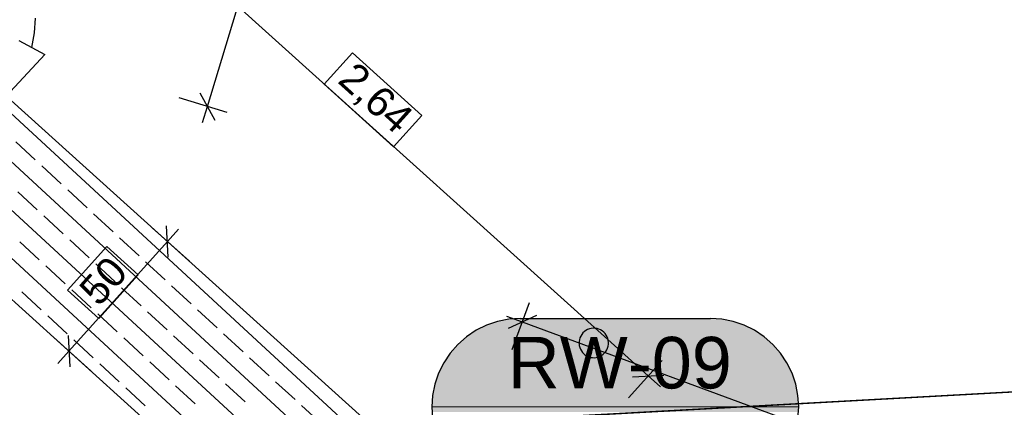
# Model space of a CAD drawing. Extents: x -779 to 790, y -208 to 633.
# Tile 118 of 232: x 170 to 237, y 177 to 203. Entities that reach past the tile are written whole.
import ezdxf
from ezdxf.lldxf.tags import DXFTag

# ---------------------------------------------------------------- set-up
doc = ezdxf.new("R2010")
doc.units = 0
doc.layers.get('0').update_dxf_attribs({"lineweight": 25})
for name, color, linetype, lineweight, true_color in [('01AFU Allgemein Bemaßung-A07F5V4RWF', 7, 'Continuous', 25, 0x848484), ('02 Raster Bemaßung', 7, 'Continuous', 25, 0x848484), ('02 Raster Gebäude-A07F5V4QWF', 7, 'Continuous', 25, 0x848484), ('20 Bodenplatte-A07F5V4PWF', 7, 'Continuous', 25, 0x848484), ('20 Fundament-A07F5V4OWF', 7, 'Continuous', 25, 0x848484), ('20 Magerbeton Bohrungen', 7, 'Continuous', 25, 0x848484), ('S_Mass', 150, 'Continuous', 25, 0x007fff)]:
    doc.layers.add(name, color=color, linetype=linetype, lineweight=lineweight, true_color=true_color)
doc.layers.add('02 Raster Gebäude-A07F5V53WF', color=7, linetype='Continuous', lineweight=13)
doc.styles.get("Standard").update_dxf_attribs({"font": 'arial.ttf'})
tags = doc.linetypes.add('Raster-A07F5V4TWF', pattern=[0.2, 0.1, -0.05, 0, -0.05]).pattern_tags.tags
tags[10:11] = [DXFTag(74, 4), DXFTag(75, 0), DXFTag(340, '0'), DXFTag(46, 1.0), DXFTag(50, 0.0), DXFTag(44, 0.0), DXFTag(45, 0.0)]
tags[8:9] = [DXFTag(74, 4), DXFTag(75, 0), DXFTag(340, '0'), DXFTag(46, 1.0), DXFTag(50, 0.0), DXFTag(44, 0.0), DXFTag(45, 0.0)]
tags[6:7] = [DXFTag(74, 4), DXFTag(75, 0), DXFTag(340, '0'), DXFTag(46, 1.0), DXFTag(50, 0.0), DXFTag(44, 0.0), DXFTag(45, 0.0)]
tags[4:5] = [DXFTag(74, 4), DXFTag(75, 0), DXFTag(340, '0'), DXFTag(46, 1.0), DXFTag(50, 0.0), DXFTag(44, 0.0), DXFTag(45, 0.0)]
tags = doc.linetypes.add('Raster-A07F5V57WF', pattern=[0.2, 0.1, -0.05, 0, -0.05]).pattern_tags.tags
tags[10:11] = [DXFTag(74, 4), DXFTag(75, 0), DXFTag(340, '0'), DXFTag(46, 1.0), DXFTag(50, 0.0), DXFTag(44, 0.0), DXFTag(45, 0.0)]
tags[8:9] = [DXFTag(74, 4), DXFTag(75, 0), DXFTag(340, '0'), DXFTag(46, 1.0), DXFTag(50, 0.0), DXFTag(44, 0.0), DXFTag(45, 0.0)]
tags[6:7] = [DXFTag(74, 4), DXFTag(75, 0), DXFTag(340, '0'), DXFTag(46, 1.0), DXFTag(50, 0.0), DXFTag(44, 0.0), DXFTag(45, 0.0)]
tags[4:5] = [DXFTag(74, 4), DXFTag(75, 0), DXFTag(340, '0'), DXFTag(46, 1.0), DXFTag(50, 0.0), DXFTag(44, 0.0), DXFTag(45, 0.0)]
tags = doc.linetypes.add('Wipeout_Contour-A07F5V4SWF', pattern=[1, 0, -1]).pattern_tags.tags
tags[6:7] = [DXFTag(74, 4), DXFTag(75, 0), DXFTag(340, '0'), DXFTag(46, 1.0), DXFTag(50, 0.0), DXFTag(44, 0.0), DXFTag(45, 0.0)]
tags[4:5] = [DXFTag(74, 4), DXFTag(75, 0), DXFTag(340, '0'), DXFTag(46, 1.0), DXFTag(50, 0.0), DXFTag(44, 0.0), DXFTag(45, 0.0)]

# ---------------------------------------------------------------- blocks, each defined once
blk = doc.blocks.new('Referenz-A07F5V4VWF', base_point=(-401.415, -176.34))
at = {"color": 0, "linetype": 'ByBlock', "lineweight": -2, "ltscale": 12.5}
for p, q in [((194.839, 174.571), (163.017, 203.246)), ((199.316, 170.538), (163.022, 203.242)), ((202.269, 167.876), (163.022, 203.242)), ((159.81, 192.673), (188.164, 167.123))]:
    blk.add_line(p, q, dxfattribs=at)
at = {"layer": '01AFU Allgemein Bemaßung-A07F5V4RWF', "color": 0, "lineweight": -2}
for p, q in [((182.43, 197.36), (225.45, 339.231)), ((173.114, 214.452), (212.366, 179.082)), ((183.776, 196.951), (180.516, 197.94)), ((181.93, 198.295), (182.931, 196.424)), ((182.104, 196.283), (182.43, 197.36)), ((179.778, 187.133), (179.667, 189.252)), ((181.209, 186.854), (178.678, 189.134)), ((179.723, 188.193), (180.476, 189.029)), ((173.028, 180.763), (179.723, 188.193)), ((203.118, 180.865), (204.295, 184.062)), ((202.753, 183.131), (203.809, 182.742)), ((204.772, 183.187), (202.846, 182.298)), ((203.809, 182.742), (268.768, 158.826)), ((174.514, 179.424), (171.983, 181.704)), ((172.972, 181.822), (173.083, 179.704)), ((172.274, 179.927), (173.028, 180.763)), ((211.027, 177.596), (213.308, 180.127)), ((211.307, 179.027), (213.426, 179.137)), ((212.366, 179.082), (213.202, 178.329))]:
    blk.add_line(p, q, dxfattribs=at)
at = {"layer": '01AFU Allgemein Bemaßung-A07F5V4RWF', "color": 0, "linetype": 'Wipeout_Contour-A07F5V4SWF', "lineweight": -2, "ltscale": 1.625}
for p, q in [((192.281, 200.989), (190.368, 198.866)), ((196.987, 196.749), (192.281, 200.989)), ((190.368, 198.866), (195.074, 194.626)), ((195.074, 194.626), (196.987, 196.749)), ((175.608, 187.853), (172.939, 184.891)), ((177.731, 185.94), (175.608, 187.853)), ((175.062, 182.978), (177.731, 185.94)), ((172.939, 184.891), (175.062, 182.978))]:
    blk.add_line(p, q, dxfattribs=at)
at = {"layer": '02 Raster Bemaßung', "color": 0, "lineweight": -2}
for p, q in [((170.7, 202.345), (170.752, 203.345)), ((170.52, 201.362), (170.7, 202.345)), ((169.637, 201.832), (171.402, 200.891)), ((168.764, 198.068), (171.402, 200.891))]:
    blk.add_line(p, q, dxfattribs=at)
at = {"layer": '02 Raster Gebäude-A07F5V4QWF', "color": 0, "linetype": 'Raster-A07F5V4TWF', "lineweight": -2, "ltscale": 187.5}
blk.add_line((451.144, 189.676), (-78.952, 160.671), dxfattribs=at)
at = {"layer": '20 Bodenplatte-A07F5V4PWF', "color": 0, "lineweight": -2}
blk.add_line((202.269, 167.876), (163.022, 203.242), dxfattribs=at)
at = {"layer": '20 Fundament-A07F5V4OWF', "color": 0, "lineweight": -2}
for p, q in [((194.142, 173.793), (162.838, 202.659)), ((202.269, 167.876), (163.017, 203.246)), ((192.539, 172.005), (162.065, 200.107)), ((190.937, 170.218), (161.291, 197.555)), ((189.335, 168.43), (160.517, 195.004)), ((170.739, 193.741), (169.416, 194.961)), ((172.504, 192.113), (171.18, 193.334)), ((159.81, 192.673), (188.164, 167.123)), ((170.877, 190.349), (169.553, 191.569)), ((174.268, 190.486), (172.945, 191.707)), ((172.641, 188.722), (171.318, 189.942)), ((176.033, 188.859), (174.709, 190.079)), ((171.014, 186.957), (169.691, 188.177)), ((174.406, 187.094), (173.082, 188.315)), ((177.798, 187.232), (176.474, 188.452)), ((172.779, 185.33), (171.455, 186.55)), ((176.17, 185.467), (174.847, 186.688)), ((179.562, 185.605), (178.239, 186.825)), ((171.151, 183.565), (169.828, 184.786)), ((174.543, 183.703), (173.22, 184.923)), ((177.935, 183.84), (176.611, 185.06)), ((181.327, 183.977), (180.003, 185.198)), ((176.308, 182.075), (174.984, 183.296)), ((179.7, 182.213), (178.376, 183.433)), ((183.091, 182.35), (181.768, 183.571)), ((172.916, 181.938), (171.593, 183.158)), ((184.856, 180.723), (183.532, 181.943)), ((174.681, 180.311), (173.357, 181.531)), ((178.072, 180.448), (176.749, 181.669)), ((181.464, 180.586), (180.141, 181.806)), ((176.445, 178.684), (175.122, 179.904)), ((179.837, 178.821), (178.513, 180.041)), ((183.229, 178.958), (181.905, 180.179)), ((186.62, 179.096), (185.297, 180.316)), ((184.993, 177.331), (183.67, 178.552)), ((188.385, 177.469), (187.062, 178.689)), ((178.21, 177.056), (176.886, 178.277)), ((181.602, 177.194), (180.278, 178.414)), ((190.15, 175.842), (188.826, 177.062))]:
    blk.add_line(p, q, dxfattribs=at)
at = {"layer": '20 Magerbeton Bohrungen', "color": 0, "lineweight": -2}
for p, q in [((199.316, 170.538), (163.022, 203.242)), ((207.854, 181.892), (207.786, 181.781)), ((207.936, 181.994), (207.854, 181.892)), ((208.031, 182.084), (207.936, 181.994)), ((208.137, 182.161), (208.031, 182.084)), ((208.251, 182.224), (208.137, 182.161)), ((208.374, 182.271), (208.251, 182.224)), ((208.501, 182.301), (208.374, 182.271)), ((208.631, 182.315), (208.501, 182.301)), ((208.762, 182.312), (208.631, 182.315)), ((208.891, 182.292), (208.762, 182.312)), ((209.016, 182.255), (208.891, 182.292)), ((209.136, 182.202), (209.016, 182.255)), ((209.248, 182.133), (209.136, 182.202)), ((209.349, 182.051), (209.248, 182.133)), ((209.439, 181.956), (209.349, 182.051)), ((209.516, 181.851), (209.439, 181.956)), ((207.675, 181.406), (207.672, 181.275)), ((207.672, 181.275), (207.686, 181.145)), ((207.696, 181.535), (207.675, 181.406)), ((207.733, 181.661), (207.696, 181.535)), ((207.786, 181.781), (207.733, 181.661)), ((209.579, 181.736), (209.516, 181.851)), ((209.626, 181.614), (209.579, 181.736)), ((209.657, 181.486), (209.626, 181.614)), ((209.647, 181.096), (209.667, 181.226)), ((209.671, 181.356), (209.657, 181.486)), ((209.667, 181.226), (209.671, 181.356)), ((207.686, 181.145), (207.717, 181.018)), ((207.717, 181.018), (207.764, 180.896)), ((207.764, 180.896), (207.826, 180.781)), ((207.826, 180.781), (207.903, 180.675)), ((207.903, 180.675), (207.993, 180.581)), ((207.993, 180.581), (208.095, 180.498)), ((209.206, 180.471), (209.312, 180.548)), ((209.312, 180.548), (209.407, 180.638)), ((209.407, 180.638), (209.489, 180.74)), ((209.489, 180.74), (209.557, 180.851)), ((209.557, 180.851), (209.61, 180.971)), ((209.61, 180.971), (209.647, 181.096)), ((208.095, 180.498), (208.207, 180.43)), ((208.207, 180.43), (208.326, 180.377)), ((208.326, 180.377), (208.452, 180.34)), ((208.452, 180.34), (208.581, 180.32)), ((208.581, 180.32), (208.712, 180.317)), ((208.712, 180.317), (208.842, 180.33)), ((208.842, 180.33), (208.969, 180.361)), ((208.969, 180.361), (209.091, 180.408)), ((209.091, 180.408), (209.206, 180.471))]:
    blk.add_line(p, q, dxfattribs=at)
at = {"layer": '01AFU Allgemein Bemaßung-A07F5V4RWF', "color": 0, "linetype": 'ByBlock', "lineweight": -2, "ltscale": 1.625, "char_height": 2.00026, "attachment_point": 1}
for s, insert, rotation in [('{\\fArial;2,64}', (192.538, 200.52), 317.97836), ('{\\fArial;50}', (173.573, 185.052), 47.97836)]:
    blk.add_mtext(s, dxfattribs=dict(at, insert=insert, rotation=rotation))
blk = doc.blocks.new('Referenz-A07F5V59WF', base_point=(-759.499, -206.186))
at = {"layer": '02 Raster Gebäude-A07F5V53WF', "color": 0, "linetype": 'Raster-A07F5V57WF', "ltscale": 117.000008}
blk.add_line((451.033, 189.73), (-288.356, 149.263), dxfattribs=at)

msp = doc.modelspace()

# ---------------------------------------------------------------- linework, layer by layer
at = {"layer": 'S_Mass'}
for p, q in [((202.125, 182.774), (201.382, 182.521)), ((202.895, 182.927), (202.125, 182.774)), ((203.678, 182.978), (202.895, 182.927)), ((203.678, 182.978), (216.59, 182.978)), ((217.373, 182.927), (216.59, 182.978)), ((218.143, 182.774), (217.373, 182.927)), ((218.886, 182.521), (218.143, 182.774)), ((200.678, 182.174), (200.025, 181.738)), ((201.382, 182.521), (200.678, 182.174)), ((219.59, 182.174), (218.886, 182.521)), ((220.242, 181.738), (219.59, 182.174)), ((199.435, 181.221), (198.918, 180.631)), ((200.025, 181.738), (199.435, 181.221)), ((220.832, 181.221), (220.242, 181.738)), ((221.35, 180.631), (220.832, 181.221)), ((198.918, 180.631), (198.482, 179.978)), ((221.786, 179.978), (221.35, 180.631)), ((198.482, 179.978), (198.135, 179.274)), ((222.133, 179.274), (221.786, 179.978)), ((198.135, 179.274), (197.882, 178.531)), ((222.385, 178.531), (222.133, 179.274)), ((197.882, 178.531), (197.729, 177.761)), ((222.538, 177.761), (222.385, 178.531)), ((197.729, 177.761), (197.678, 176.978)), ((222.59, 176.978), (222.538, 177.761)), ((197.678, 176.978), (197.729, 176.195)), ((222.538, 176.195), (222.59, 176.978))]:
    msp.add_line(p, q, dxfattribs=at)
at = {"layer": 'S_Mass', "lineweight": 18}
msp.add_line((197.678, 176.978), (222.59, 176.978), dxfattribs=at)
at = {"layer": 'S_Mass', "color": 7, "true_color": 0xfefefe}
for points in [[(201.301, 182.487), (218.966, 182.487), (201.626, 182.616)], [(201.626, 182.616), (218.642, 182.616), (201.957, 182.726)], [(218.966, 182.487), (201.626, 182.616), (218.642, 182.616)], [(201.957, 182.726), (218.311, 182.726), (202.294, 182.816)], [(218.642, 182.616), (201.957, 182.726), (218.311, 182.726)], [(202.294, 182.816), (217.974, 182.816), (202.636, 182.887)], [(218.311, 182.726), (202.294, 182.816), (217.974, 182.816)], [(202.636, 182.887), (217.632, 182.887), (202.981, 182.938)], [(217.974, 182.816), (202.636, 182.887), (217.632, 182.887)], [(202.981, 182.938), (217.286, 182.938), (203.329, 182.968)], [(217.632, 182.887), (202.981, 182.938), (217.286, 182.938)], [(203.329, 182.968), (216.939, 182.968), (203.678, 182.978)], [(217.286, 182.938), (203.329, 182.968), (216.939, 182.968)], [(216.939, 182.968), (203.678, 182.978), (216.59, 182.978)], [(200.095, 181.791), (220.173, 181.791), (200.381, 181.991)], [(200.381, 181.991), (219.887, 181.991), (200.678, 182.174)], [(220.173, 181.791), (200.381, 181.991), (219.887, 181.991)], [(200.678, 182.174), (219.59, 182.174), (200.985, 182.34)], [(219.887, 181.991), (200.678, 182.174), (219.59, 182.174)], [(200.985, 182.34), (219.283, 182.34), (201.301, 182.487)], [(219.59, 182.174), (200.985, 182.34), (219.283, 182.34)], [(219.283, 182.34), (201.301, 182.487), (218.966, 182.487)], [(199.314, 181.096), (220.954, 181.096), (199.56, 181.342)], [(199.56, 181.342), (220.707, 181.342), (199.821, 181.574)], [(220.954, 181.096), (199.56, 181.342), (220.707, 181.342)], [(199.821, 181.574), (220.447, 181.574), (200.095, 181.791)], [(220.707, 181.342), (199.821, 181.574), (220.447, 181.574)], [(220.447, 181.574), (200.095, 181.791), (220.173, 181.791)], [(198.665, 180.275), (221.603, 180.275), (198.865, 180.561)], [(198.865, 180.561), (221.403, 180.561), (199.082, 180.835)], [(221.603, 180.275), (198.865, 180.561), (221.403, 180.561)], [(198.865, 180.561), (221.403, 180.561), (198.865, 180.561)], [(221.403, 180.561), (198.865, 180.561), (221.403, 180.561)], [(199.082, 180.835), (221.186, 180.835), (199.314, 181.096)], [(221.403, 180.561), (199.082, 180.835), (221.186, 180.835)], [(199.082, 180.835), (221.186, 180.835), (199.082, 180.835)], [(221.186, 180.835), (199.082, 180.835), (221.186, 180.835)], [(221.186, 180.835), (199.314, 181.096), (220.954, 181.096)], [(198.316, 179.671), (221.952, 179.671), (198.482, 179.978)], [(198.482, 179.978), (221.786, 179.978), (198.665, 180.275)], [(221.952, 179.671), (198.482, 179.978), (221.786, 179.978)], [(198.482, 179.978), (221.786, 179.978), (198.482, 179.978)], [(221.786, 179.978), (198.482, 179.978), (221.786, 179.978)], [(221.786, 179.978), (198.665, 180.275), (221.603, 180.275)], [(198.665, 180.275), (221.603, 180.275), (198.665, 180.275)], [(221.603, 180.275), (198.665, 180.275), (221.603, 180.275)], [(198.04, 179.03), (222.228, 179.03), (198.168, 179.355)], [(198.168, 179.355), (222.099, 179.355), (198.316, 179.671)], [(222.228, 179.03), (198.168, 179.355), (222.099, 179.355)], [(222.099, 179.355), (198.316, 179.671), (221.952, 179.671)], [(197.84, 178.362), (222.428, 178.362), (197.93, 178.699)], [(197.93, 178.699), (222.338, 178.699), (198.04, 179.03)], [(222.428, 178.362), (197.93, 178.699), (222.338, 178.699)], [(222.338, 178.699), (198.04, 179.03), (222.228, 179.03)], [(198.04, 179.03), (222.228, 179.03), (198.04, 179.03)], [(222.228, 179.03), (198.04, 179.03), (222.228, 179.03)], [(197.718, 177.675), (222.549, 177.675), (197.769, 178.02)], [(197.769, 178.02), (222.499, 178.02), (197.84, 178.362)], [(222.549, 177.675), (197.769, 178.02), (222.499, 178.02)], [(222.499, 178.02), (197.84, 178.362), (222.428, 178.362)], [(197.84, 178.362), (222.428, 178.362), (197.84, 178.362)], [(222.428, 178.362), (197.84, 178.362), (222.428, 178.362)], [(197.678, 176.978), (222.59, 176.978), (197.688, 177.327)], [(197.688, 177.327), (222.58, 177.327), (197.718, 177.675)], [(222.59, 176.978), (197.688, 177.327), (222.58, 177.327)], [(197.688, 177.327), (222.58, 177.327), (197.688, 177.327)], [(222.58, 177.327), (197.688, 177.327), (222.58, 177.327)], [(222.58, 177.327), (197.718, 177.675), (222.549, 177.675)], [(197.718, 177.675), (222.549, 177.675), (197.718, 177.675)], [(222.549, 177.675), (197.718, 177.675), (222.549, 177.675)], [(197.688, 176.629), (222.58, 176.629), (197.678, 176.978)], [(222.58, 176.629), (197.678, 176.978), (222.59, 176.978)]]:
    msp.add_solid(points, dxfattribs=at)

# ---------------------------------------------------------------- block references
at = {"color": 8, "lineweight": 25, "ltscale": 1250, "true_color": 0x808080}
msp.add_blockref('Referenz-A07F5V59WF', (-759.499, -206.186), dxfattribs=at)
at = {"color": 8, "lineweight": 25, "ltscale": 12.5, "true_color": 0x808080}
msp.add_blockref('Referenz-A07F5V4VWF', (-401.415, -176.34), dxfattribs=at)

# ---------------------------------------------------------------- texts
at = {"layer": 'S_Mass', "insert": (202.834, 181.728), "char_height": 3.5, "attachment_point": 1}
msp.add_mtext('{\\fArial;RW-09}', dxfattribs=at)

doc.saveas('drawing.dxf')
